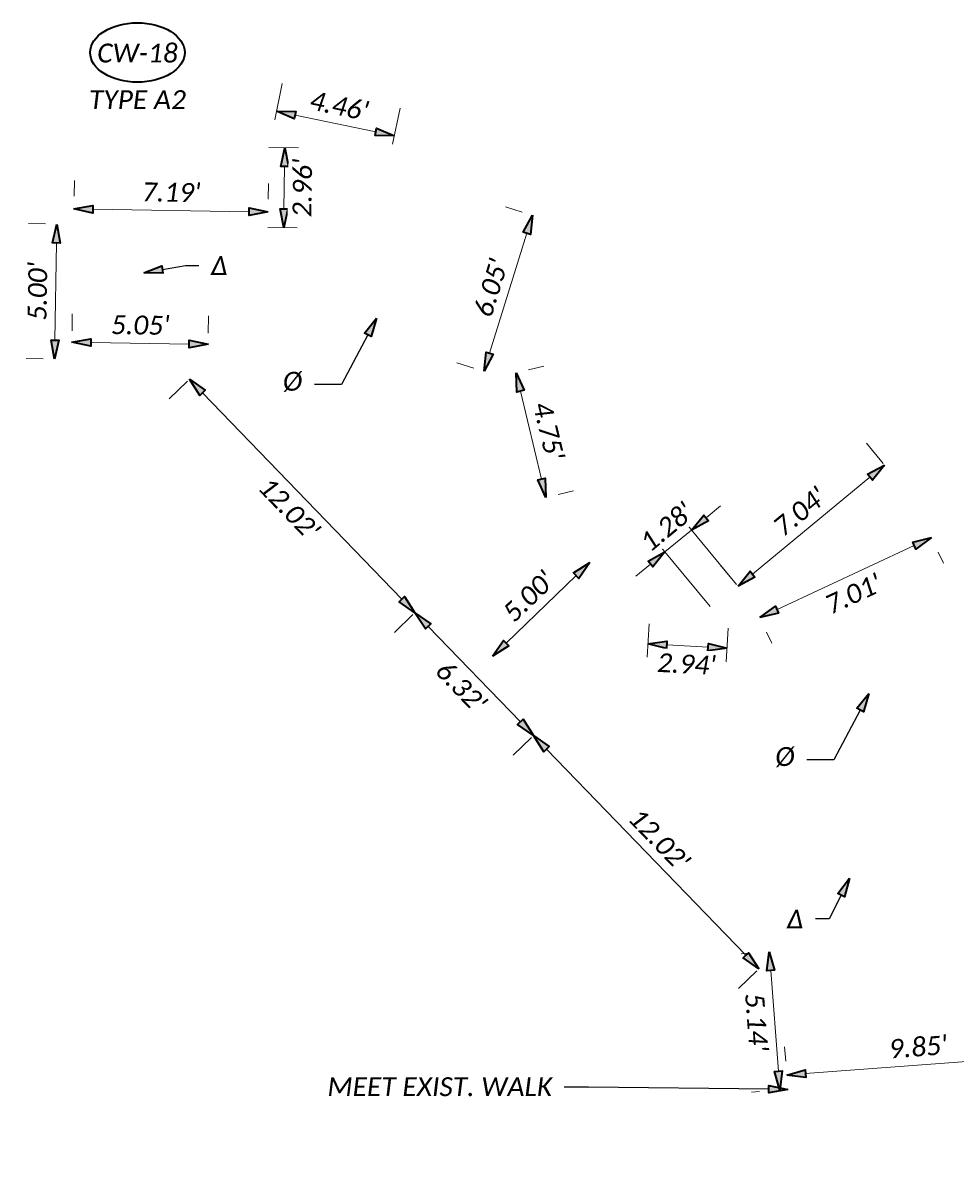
# Model space of a CAD drawing. Header units: feet. Extents: x 0 to 2274359, y 15 to 524446.
# Tile 6 of 12: x 2267237 to 2267271, y 524340 to 524382. Entities that reach past the tile are written whole.
import ezdxf
from ezdxf import colors
from ezdxf.entities.mleader import LeaderData, LeaderLine
from ezdxf.enums import TextEntityAlignment as Align
from ezdxf.math import Vec2, Vec3

# ---------------------------------------------------------------- set-up
doc = ezdxf.new("R2010")
doc.units = ezdxf.units.FT
doc.header["$LTSCALE"] = 20
doc.header["$MEASUREMENT"] = 0
doc.set_wipeout_variables(frame=1)
doc.layers.get('0').update_dxf_attribs({"lineweight": 15, "true_color": 0xc2ced6})
doc.layers.get('Defpoints').update_dxf_attribs({"lineweight": 15})
doc.layers.add('0_Xref', color=7, linetype='Continuous', lineweight=15)
doc.layers.add('TX_P_5', color=7, linetype='Continuous', lineweight=35)
doc.styles.add('P_Slanted - Normal Fixed Spacing', font='calibrii.ttf', dxfattribs={"height": 0.14})
doc.styles.add('Slanted-Normal', font='font31.shx', dxfattribs={"height": 0.14})
doc.dimstyles.new('Dec-1  Slanted', dxfattribs={"dimtxt": 0.14, "dimasz": 0.14, "dimexe": 0.07, "dimexo": 0.07, "dimgap": 0.07, "dimtad": 1, "dimdec": 1, "dimzin": 3, "dimdsep": 46, "dimtxsty": 'Slanted-Normal', "dimblk": 'Dim1', "dimcen": 0, "dimclrd": 95, "dimclre": 95, "dimclrt": 7, "dimadec": 1, "dimazin": 3, "dimtfac": 1, "dimtdec": 1, "dimtix": 1, "dimtofl": 0, "dimtmove": 1, "dimatfit": 3, "dimldrblk": 'Dim1', "dimfxl": 1, "dimtolj": 1, "dimtzin": 0, "dimlwd": -1, "dimlwe": -1, "dimarcsym": 0})
doc.dimstyles.new('P_Dec-2 Masked Slanted', dxfattribs={"dimtxt": 0.14, "dimasz": 0.14, "dimexe": 0.21, "dimexo": 0.21, "dimgap": 0.0625, "dimtad": 1, "dimzin": 3, "dimdsep": 46, "dimtxsty": 'P_Slanted - Normal Fixed Spacing', "dimblk": 'Dim1', "dimcen": 0.035, "dimclrd": 95, "dimclre": 95, "dimclrt": 7, "dimaunit": 1, "dimadec": 3, "dimazin": 2, "dimtfac": 1, "dimtix": 1, "dimtmove": 1, "dimatfit": 3, "dimldrblk": 'Dim1', "dimfxl": 1, "dimtfill": 1, "dimtolj": 1, "dimtzin": 0, "dimlwd": 15, "dimlwe": 15, "dimarcsym": 0})

# ---------------------------------------------------------------- blocks, each defined once
blk = doc.blocks.new('Dim1')
h = blk.add_hatch(color=4)
h.dxf.hatch_style = 1
h.paths.add_polyline_path([(0, 0), (-1, -0.2), (-1, 0.2)])
at = {"color": 4}
blk.add_lwpolyline([(0, 0), (-1, -0.2), (-1, 0.2), (0, 0)], dxfattribs=at)
blk = doc.blocks.new('*D1323')
at = {"layer": 'Defpoints', "color": 0, "transparency": 16777216}
for p in [(2267260.037, 524359.599), (2267262.968, 524359.435), (2267262.927, 524358.697)]:
    blk.add_point(p, dxfattribs=at)
at = {"layer": 'TX_P_5', "color": 95, "linetype": 'Continuous', "lineweight": 15, "transparency": 16777216}
for p, q in [((2267260.037, 524359.599), (2267259.968, 524358.362)), ((2267262.968, 524359.435), (2267262.899, 524358.198)), ((2267260.695, 524358.822), (2267262.228, 524358.736))]:
    blk.add_line(p, q, dxfattribs=at)
at = {"layer": 'TX_P_5', "color": 95, "lineweight": 15, "transparency": 16777216, "xscale": 0.7000000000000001, "yscale": 0.7000000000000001, "zscale": 0.7000000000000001}
for p, rotation in [((2267259.996, 524358.861), 176.7993629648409), ((2267262.927, 524358.697), 356.7993629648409)]:
    blk.add_blockref('Dim1', p, dxfattribs=dict(at, rotation=rotation))
at = {"layer": 'TX_P_5', "color": 7, "transparency": 16777216, "insert": (2267261.424, 524358.109), "char_height": 0.7, "attachment_point": 5, "rotation": 356.7994, "style": 'P_Slanted - Normal Fixed Spacing', "bg_fill": 3, "box_fill_scale": 1.25, "bg_fill_color": 256, "bg_fill_true_color": 13158600, "bg_fill_transparency": 0}
blk.add_mtext("\\A1;2.94'", dxfattribs=at)
blk = doc.blocks.new('*D1324')
at = {"layer": 'Defpoints', "color": 0, "transparency": 16777216}
for p in [(2267252.05, 524360.671), (2267256.441, 524356.126), (2267255.757, 524355.465)]:
    blk.add_point(p, dxfattribs=at)
at = {"layer": 'TX_P_5', "color": 95, "linetype": 'Continuous', "lineweight": 15, "transparency": 16777216}
for p, q in [((2267251.295, 524359.942), (2267250.612, 524359.282)), ((2267251.853, 524359.508), (2267255.271, 524355.969)), ((2267255.686, 524355.396), (2267255.002, 524354.736))]:
    blk.add_line(p, q, dxfattribs=at)
at = {"layer": 'TX_P_5', "color": 95, "lineweight": 15, "transparency": 16777216, "xscale": 0.7000000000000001, "yscale": 0.7000000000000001, "zscale": 0.7000000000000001}
for p, rotation in [((2267251.367, 524360.011), 134.0063181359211), ((2267255.757, 524355.465), 314.006318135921)]:
    blk.add_blockref('Dim1', p, dxfattribs=dict(at, rotation=rotation))
at = {"layer": 'TX_P_5', "color": 7, "transparency": 16777216, "insert": (2267253.079, 524357.272), "char_height": 0.7, "attachment_point": 5, "rotation": 314.0063, "style": 'P_Slanted - Normal Fixed Spacing', "bg_fill": 3, "box_fill_scale": 1.25, "bg_fill_color": 256, "bg_fill_true_color": 13158600, "bg_fill_transparency": 0}
blk.add_mtext("\\A1;6.32'", dxfattribs=at)
blk = doc.blocks.new('*D1325')
at = {"layer": 'Defpoints', "color": 0, "transparency": 16777216}
for p in [(2267257.842, 524361.872), (2267254.246, 524358.398), (2267254.246, 524358.398)]:
    blk.add_point(p, dxfattribs=at)
at = {"layer": 'TX_P_5', "color": 95, "linetype": 'Continuous', "lineweight": 15, "transparency": 16777216}
blk.add_line((2267257.338, 524361.386), (2267254.749, 524358.885), dxfattribs=at)
at = {"layer": 'TX_P_5', "color": 95, "lineweight": 15, "transparency": 16777216, "xscale": 0.7000000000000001, "yscale": 0.7000000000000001, "zscale": 0.7000000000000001}
for p, rotation in [((2267257.842, 524361.872), 44.006318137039), ((2267254.246, 524358.398), 224.006318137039)]:
    blk.add_blockref('Dim1', p, dxfattribs=dict(at, rotation=rotation))
at = {"layer": 'TX_P_5', "color": 7, "transparency": 16777216, "insert": (2267255.578, 524360.618), "char_height": 0.7, "attachment_point": 5, "rotation": 44.0063, "style": 'P_Slanted - Normal Fixed Spacing', "bg_fill": 3, "box_fill_scale": 1.25, "bg_fill_color": 256, "bg_fill_true_color": 13158600, "bg_fill_transparency": 0}
blk.add_mtext("\\A1;5.00'", dxfattribs=at)
blk = doc.blocks.new('*D1326')
at = {"layer": 'Defpoints', "color": 0, "transparency": 16777216}
for p in [(2267243.697, 524369.319), (2267243.014, 524368.659), (2267252.05, 524360.671)]:
    blk.add_point(p, dxfattribs=at)
at = {"layer": 'TX_P_5', "color": 95, "linetype": 'Continuous', "lineweight": 15, "transparency": 16777216}
for p, q in [((2267242.942, 524368.59), (2267242.258, 524367.93)), ((2267250.88, 524360.514), (2267243.5, 524368.156)), ((2267251.295, 524359.942), (2267250.612, 524359.282))]:
    blk.add_line(p, q, dxfattribs=at)
at = {"layer": 'TX_P_5', "color": 95, "lineweight": 15, "transparency": 16777216, "xscale": 0.7000000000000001, "yscale": 0.7000000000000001, "zscale": 0.7000000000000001}
for p, rotation in [((2267243.014, 524368.659), 134.0063181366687), ((2267251.367, 524360.011), 314.0063181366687)]:
    blk.add_blockref('Dim1', p, dxfattribs=dict(at, rotation=rotation))
at = {"layer": 'TX_P_5', "color": 7, "transparency": 16777216, "insert": (2267246.707, 524363.869), "char_height": 0.7, "attachment_point": 5, "rotation": 314.0063, "style": 'P_Slanted - Normal Fixed Spacing', "bg_fill": 3, "box_fill_scale": 1.25, "bg_fill_color": 256, "bg_fill_true_color": 13158600, "bg_fill_transparency": 0}
blk.add_mtext("\\A1;12.02'", dxfattribs=at)
blk = doc.blocks.new('*D1327')
at = {"layer": 'Defpoints', "color": 0, "transparency": 16777216}
for p in [(2267256.441, 524356.126), (2267264.792, 524347.479), (2267264.109, 524346.819)]:
    blk.add_point(p, dxfattribs=at)
at = {"layer": 'TX_P_5', "color": 95, "linetype": 'Continuous', "lineweight": 15, "transparency": 16777216}
for p, q in [((2267255.686, 524355.396), (2267255.002, 524354.736)), ((2267256.244, 524354.962), (2267263.623, 524347.323)), ((2267264.037, 524346.75), (2267263.354, 524346.09))]:
    blk.add_line(p, q, dxfattribs=at)
at = {"layer": 'TX_P_5', "color": 95, "lineweight": 15, "transparency": 16777216, "xscale": 0.7000000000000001, "yscale": 0.7000000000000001, "zscale": 0.7000000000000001}
for p, rotation in [((2267255.757, 524355.465), 134.0063181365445), ((2267264.109, 524346.819), 314.0063181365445)]:
    blk.add_blockref('Dim1', p, dxfattribs=dict(at, rotation=rotation))
at = {"layer": 'TX_P_5', "color": 7, "transparency": 16777216, "insert": (2267260.416, 524351.608), "char_height": 0.7, "attachment_point": 5, "rotation": 314.0063, "style": 'P_Slanted - Normal Fixed Spacing', "bg_fill": 3, "box_fill_scale": 1.25, "bg_fill_color": 256, "bg_fill_true_color": 13158600, "bg_fill_transparency": 0}
blk.add_mtext("\\A1;12.02'", dxfattribs=at)
blk = doc.blocks.new('*D1328')
at = {"layer": 'Defpoints', "color": 0, "transparency": 16777216}
for p in [(2267264.792, 524347.479), (2267264.882, 524342.333), (2267265.18, 524342.356)]:
    blk.add_point(p, dxfattribs=at)
at = {"layer": 'TX_P_5', "color": 95, "linetype": 'Continuous', "lineweight": 15, "transparency": 16777216}
for p, q in [((2267263.745, 524347.4), (2267263.447, 524347.377)), ((2267264.547, 524346.759), (2267264.829, 524343.031)), ((2267264.133, 524342.277), (2267263.835, 524342.254))]:
    blk.add_line(p, q, dxfattribs=at)
at = {"layer": 'TX_P_5', "color": 95, "lineweight": 15, "transparency": 16777216, "xscale": 0.7000000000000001, "yscale": 0.7000000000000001, "zscale": 0.7000000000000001}
for p, rotation in [((2267264.494, 524347.457), 94.33100317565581), ((2267264.882, 524342.333), 274.3310031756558)]:
    blk.add_blockref('Dim1', p, dxfattribs=dict(at, rotation=rotation))
at = {"layer": 'TX_P_5', "color": 7, "transparency": 16777216, "insert": (2267264.021, 524344.845), "char_height": 0.7, "attachment_point": 5, "rotation": 274.331, "style": 'P_Slanted - Normal Fixed Spacing', "bg_fill": 3, "box_fill_scale": 1.25, "bg_fill_color": 256, "bg_fill_true_color": 13158600, "bg_fill_transparency": 0}
blk.add_mtext("\\A1;5.14'", dxfattribs=at)
blk = doc.blocks.new('*D1330')
at = {"layer": 'Defpoints', "color": 0, "transparency": 16777216}
for p in [(2267243.707, 524369.954), (2267238.649, 524369.399), (2267243.697, 524369.319)]:
    blk.add_point(p, dxfattribs=at)
at = {"layer": 'TX_P_5', "color": 95, "linetype": 'Continuous', "lineweight": 15, "transparency": 16777216}
for p, q in [((2267238.666, 524370.448), (2267238.675, 524371.083)), ((2267243.714, 524370.369), (2267243.724, 524371.004)), ((2267239.359, 524370.023), (2267243.007, 524369.965))]:
    blk.add_line(p, q, dxfattribs=at)
at = {"layer": 'TX_P_5', "color": 95, "lineweight": 15, "transparency": 16777216, "xscale": 0.7000000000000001, "yscale": 0.7000000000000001, "zscale": 0.7000000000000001}
for p, rotation in [((2267238.659, 524370.034), 179.1010557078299), ((2267243.707, 524369.954), 359.1010557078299)]:
    blk.add_blockref('Dim1', p, dxfattribs=dict(at, rotation=rotation))
at = {"layer": 'TX_P_5', "color": 7, "transparency": 16777216, "insert": (2267241.194, 524370.665), "char_height": 0.7, "attachment_point": 5, "rotation": 359.1011, "style": 'P_Slanted - Normal Fixed Spacing', "bg_fill": 3, "box_fill_scale": 1.25, "bg_fill_color": 256, "bg_fill_true_color": 13158600, "bg_fill_transparency": 0}
blk.add_mtext("\\A1;5.05'", dxfattribs=at)
blk = doc.blocks.new('*D1331')
at = {"layer": 'Defpoints', "color": 0, "transparency": 16777216}
for p in [(2267245.924, 524374.856), (2267238.728, 524374.398), (2267245.915, 524374.285)]:
    blk.add_point(p, dxfattribs=at)
at = {"layer": 'TX_P_5', "color": 95, "linetype": 'Continuous', "lineweight": 15, "transparency": 16777216}
for p, q in [((2267238.744, 524375.448), (2267238.753, 524376.019)), ((2267245.931, 524375.335), (2267245.94, 524375.906)), ((2267239.436, 524374.958), (2267245.224, 524374.867))]:
    blk.add_line(p, q, dxfattribs=at)
at = {"layer": 'TX_P_5', "color": 95, "lineweight": 15, "transparency": 16777216, "xscale": 0.7000000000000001, "yscale": 0.7000000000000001, "zscale": 0.7000000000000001}
for p, rotation in [((2267238.736, 524374.969), 179.1010557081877), ((2267245.924, 524374.856), 359.1010557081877)]:
    blk.add_blockref('Dim1', p, dxfattribs=dict(at, rotation=rotation))
at = {"layer": 'TX_P_5', "color": 7, "transparency": 16777216, "insert": (2267242.341, 524375.583), "char_height": 0.7, "attachment_point": 5, "rotation": 359.1011, "style": 'P_Slanted - Normal Fixed Spacing', "bg_fill": 3, "box_fill_scale": 1.25, "bg_fill_color": 256, "bg_fill_true_color": 13158600, "bg_fill_transparency": 0}
blk.add_mtext("\\A1;7.19'", dxfattribs=at)
blk = doc.blocks.new('*D1332')
at = {"layer": 'Defpoints', "color": 0, "transparency": 16777216}
for p in [(2267238.728, 524374.398), (2267238.02, 524369.408), (2267238.649, 524369.399)]:
    blk.add_point(p, dxfattribs=at)
at = {"layer": 'TX_P_5', "color": 95, "linetype": 'Continuous', "lineweight": 15, "transparency": 16777216}
for p, q in [((2267237.678, 524374.414), (2267237.048, 524374.424)), ((2267238.087, 524373.708), (2267238.031, 524370.108)), ((2267237.599, 524369.415), (2267236.97, 524369.425))]:
    blk.add_line(p, q, dxfattribs=at)
at = {"layer": 'TX_P_5', "color": 95, "lineweight": 15, "transparency": 16777216, "xscale": 0.7000000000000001, "yscale": 0.7000000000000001, "zscale": 0.7000000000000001}
for p, rotation in [((2267238.098, 524374.408), 89.10105570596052), ((2267238.02, 524369.408), 269.1010557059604)]:
    blk.add_blockref('Dim1', p, dxfattribs=dict(at, rotation=rotation))
at = {"layer": 'TX_P_5', "color": 7, "transparency": 16777216, "insert": (2267237.388, 524371.919), "char_height": 0.7, "attachment_point": 5, "rotation": 89.1011, "style": 'P_Slanted - Normal Fixed Spacing', "bg_fill": 3, "box_fill_scale": 1.25, "bg_fill_color": 256, "bg_fill_true_color": 13158600, "bg_fill_transparency": 0}
blk.add_mtext("\\A1;5.00'", dxfattribs=at)
blk = doc.blocks.new('*D1333')
at = {"layer": 'Defpoints', "color": 0, "transparency": 16777216}
for p in [(2267254.549, 524368.764), (2267255.647, 524364.145), (2267256.219, 524364.281)]:
    blk.add_point(p, dxfattribs=at)
at = {"layer": 'TX_P_5', "color": 95, "linetype": 'Continuous', "lineweight": 15, "transparency": 16777216}
for p, q in [((2267255.57, 524369.007), (2267256.142, 524369.143)), ((2267255.283, 524368.219), (2267256.057, 524364.962)), ((2267256.668, 524364.388), (2267257.24, 524364.524))]:
    blk.add_line(p, q, dxfattribs=at)
at = {"layer": 'TX_P_5', "color": 95, "lineweight": 15, "transparency": 16777216, "xscale": 0.7000000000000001, "yscale": 0.7000000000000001, "zscale": 0.7000000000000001}
for p, rotation in [((2267255.121, 524368.9), 103.367904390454), ((2267256.219, 524364.281), 283.367904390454)]:
    blk.add_blockref('Dim1', p, dxfattribs=dict(at, rotation=rotation))
at = {"layer": 'TX_P_5', "color": 7, "transparency": 16777216, "insert": (2267256.319, 524366.745), "char_height": 0.7, "attachment_point": 5, "rotation": 283.3679, "style": 'P_Slanted - Normal Fixed Spacing', "bg_fill": 3, "box_fill_scale": 1.25, "bg_fill_color": 256, "bg_fill_true_color": 13158600, "bg_fill_transparency": 0}
blk.add_mtext("\\A1;4.75'", dxfattribs=at)
blk = doc.blocks.new('*D1334')
at = {"layer": 'Defpoints', "color": 0, "transparency": 16777216}
for p in [(2267274.963, 524343.63), (2267275.003, 524343.1), (2267265.18, 524342.356)]:
    blk.add_point(p, dxfattribs=at)
at = {"layer": 'TX_P_5', "color": 95, "linetype": 'Continuous', "lineweight": 15, "transparency": 16777216}
for p, q in [((2267274.924, 524344.147), (2267274.884, 524344.677)), ((2267265.101, 524343.403), (2267265.061, 524343.933)), ((2267265.838, 524342.939), (2267274.265, 524343.577))]:
    blk.add_line(p, q, dxfattribs=at)
at = {"layer": 'TX_P_5', "color": 95, "lineweight": 15, "transparency": 16777216, "xscale": 0.7000000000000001, "yscale": 0.7000000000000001, "zscale": 0.7000000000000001}
for p, rotation in [((2267274.963, 524343.63), 4.331003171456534), ((2267265.14, 524342.886), 184.3310031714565)]:
    blk.add_blockref('Dim1', p, dxfattribs=dict(at, rotation=rotation))
at = {"layer": 'TX_P_5', "color": 7, "transparency": 16777216, "insert": (2267270.001, 524343.927), "char_height": 0.7, "attachment_point": 5, "rotation": 4.331, "style": 'P_Slanted - Normal Fixed Spacing', "bg_fill": 3, "box_fill_scale": 1.25, "bg_fill_color": 256, "bg_fill_true_color": 13158600, "bg_fill_transparency": 0}
blk.add_mtext("\\A1;9.85'", dxfattribs=at)
blk = doc.blocks.new('*D1335')
at = {"layer": 'Defpoints', "color": 0, "transparency": 16777216}
for p in [(2267255.723, 524374.737), (2267256.346, 524374.543), (2267254.549, 524368.764)]:
    blk.add_point(p, dxfattribs=at)
at = {"layer": 'TX_P_5', "color": 95, "linetype": 'Continuous', "lineweight": 15, "transparency": 16777216}
for p, q in [((2267255.343, 524374.855), (2267254.72, 524375.049)), ((2267254.134, 524369.627), (2267255.515, 524374.068)), ((2267253.546, 524369.076), (2267252.923, 524369.27))]:
    blk.add_line(p, q, dxfattribs=at)
at = {"layer": 'TX_P_5', "color": 95, "lineweight": 15, "transparency": 16777216, "xscale": 0.7000000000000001, "yscale": 0.7000000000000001, "zscale": 0.7000000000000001}
for p, rotation in [((2267255.723, 524374.737), 72.7294906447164), ((2267253.926, 524368.958), 252.7294906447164)]:
    blk.add_blockref('Dim1', p, dxfattribs=dict(at, rotation=rotation))
at = {"layer": 'TX_P_5', "color": 7, "transparency": 16777216, "insert": (2267254.183, 524372.047), "char_height": 0.7, "attachment_point": 5, "rotation": 72.7295, "style": 'P_Slanted - Normal Fixed Spacing', "bg_fill": 3, "box_fill_scale": 1.25, "bg_fill_color": 256, "bg_fill_true_color": 13158600, "bg_fill_transparency": 0}
blk.add_mtext("\\A1;6.05'", dxfattribs=at)
blk = doc.blocks.new('*D1336')
at = {"layer": 'Defpoints', "color": 0, "transparency": 16777216}
for p in [(2267270.305, 524363.212), (2267270.499, 524362.795), (2267263.951, 524360.248)]:
    blk.add_point(p, dxfattribs=at)
at = {"layer": 'TX_P_5', "color": 95, "linetype": 'Continuous', "lineweight": 15, "transparency": 16777216}
for p, q in [((2267264.779, 524360.128), (2267269.865, 524362.5)), ((2267270.749, 524362.26), (2267270.943, 524361.844)), ((2267264.395, 524359.297), (2267264.589, 524358.88))]:
    blk.add_line(p, q, dxfattribs=at)
at = {"layer": 'TX_P_5', "color": 95, "lineweight": 15, "transparency": 16777216, "xscale": 0.7000000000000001, "yscale": 0.7000000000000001, "zscale": 0.7000000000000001}
for p, rotation in [((2267270.499, 524362.795), 25.00275237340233), ((2267264.145, 524359.832), 205.0027523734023)]:
    blk.add_blockref('Dim1', p, dxfattribs=dict(at, rotation=rotation))
at = {"layer": 'TX_P_5', "color": 7, "transparency": 16777216, "insert": (2267267.606, 524360.706), "char_height": 0.7, "attachment_point": 5, "rotation": 25.0028, "style": 'P_Slanted - Normal Fixed Spacing', "bg_fill": 3, "box_fill_scale": 1.25, "bg_fill_color": 256, "bg_fill_true_color": 13158600, "bg_fill_transparency": 0}
blk.add_mtext("\\A1;7.01'", dxfattribs=at)
blk = doc.blocks.new('*D1362')
at = {"layer": 'Defpoints', "color": 0, "transparency": 16777216}
for p in [(2267268.761, 524365.481), (2267269.377, 524364.736), (2267263.951, 524360.248)]:
    blk.add_point(p, dxfattribs=at)
at = {"layer": 'TX_P_5', "color": 95, "linetype": 'Continuous', "lineweight": 15, "transparency": 16777216}
for p, q in [((2267268.708, 524365.545), (2267268.092, 524366.29)), ((2267263.874, 524361.44), (2267268.221, 524365.035)), ((2267263.282, 524361.057), (2267262.665, 524361.803))]:
    blk.add_line(p, q, dxfattribs=at)
at = {"layer": 'TX_P_5', "color": 95, "lineweight": 15, "transparency": 16777216, "xscale": 0.7000000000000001, "yscale": 0.7000000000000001, "zscale": 0.7000000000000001}
for p, rotation in [((2267268.761, 524365.481), 39.59240778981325), ((2267263.334, 524360.993), 219.5924077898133)]:
    blk.add_blockref('Dim1', p, dxfattribs=dict(at, rotation=rotation))
at = {"layer": 'TX_P_5', "color": 7, "transparency": 16777216, "insert": (2267265.62, 524363.755), "char_height": 0.7, "attachment_point": 5, "rotation": 39.5924, "style": 'P_Slanted - Normal Fixed Spacing', "bg_fill": 3, "box_fill_scale": 1.25, "bg_fill_color": 256, "bg_fill_true_color": 13158600, "bg_fill_transparency": 0}
blk.add_mtext("\\A1;7.04'", dxfattribs=at)
blk = doc.blocks.new('*D1363')
at = {"layer": 'Defpoints', "color": 0, "transparency": 16777216}
for p in [(2267263.951, 524360.248), (2267262.968, 524359.435)]:
    blk.add_point(p, dxfattribs=at)
at = {"layer": 'TX_P_5', "color": 95, "linetype": 'Continuous', "lineweight": 15, "transparency": 16777216}
for p, q in [((2267262.151, 524363.522), (2267262.691, 524363.968)), ((2267263.282, 524361.057), (2267260.943, 524363.885)), ((2267262.299, 524360.245), (2267259.96, 524363.072)), ((2267260.629, 524362.263), (2267261.612, 524363.076)), ((2267260.09, 524361.817), (2267259.55, 524361.371))]:
    blk.add_line(p, q, dxfattribs=at)
at = {"layer": 'TX_P_5', "color": 95, "lineweight": 15, "transparency": 16777216, "xscale": 0.7000000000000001, "yscale": 0.7000000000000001, "zscale": 0.7000000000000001}
for p, rotation in [((2267261.612, 524363.076), 219.5924077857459), ((2267260.629, 524362.263), 39.59240778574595)]:
    blk.add_blockref('Dim1', p, dxfattribs=dict(at, rotation=rotation))
at = {"layer": 'TX_P_5', "color": 7, "transparency": 16777216, "insert": (2267260.693, 524363.187), "char_height": 0.7, "attachment_point": 5, "rotation": 39.5924, "style": 'P_Slanted - Normal Fixed Spacing', "bg_fill": 3, "box_fill_scale": 1.25, "bg_fill_color": 256, "bg_fill_true_color": 13158600, "bg_fill_transparency": 0}
blk.add_mtext("\\A1;1.28'", dxfattribs=at)
at = {"layer": 'Defpoints', "color": 0, "transparency": 16777216}
blk.add_point((2267261.612, 524363.076), dxfattribs=at)
blk = doc.blocks.new('*D1364')
at = {"layer": 'Defpoints', "color": 0, "transparency": 16777216}
for p in [(2267245.961, 524377.247), (2267246.551, 524377.238), (2267245.915, 524374.285)]:
    blk.add_point(p, dxfattribs=at)
at = {"layer": 'TX_P_5', "color": 95, "linetype": 'Continuous', "lineweight": 15, "transparency": 16777216}
for p, q in [((2267245.961, 524377.247), (2267247.051, 524377.23)), ((2267246.516, 524374.976), (2267246.54, 524376.538)), ((2267245.915, 524374.285), (2267247.005, 524374.268))]:
    blk.add_line(p, q, dxfattribs=at)
at = {"layer": 'TX_P_5', "color": 95, "lineweight": 15, "transparency": 16777216, "xscale": 0.7000000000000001, "yscale": 0.7000000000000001, "zscale": 0.7000000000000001}
for p, rotation in [((2267246.551, 524377.238), 89.10105570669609), ((2267246.505, 524374.276), 269.1010557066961)]:
    blk.add_blockref('Dim1', p, dxfattribs=dict(at, rotation=rotation))
at = {"layer": 'TX_P_5', "color": 7, "transparency": 16777216, "insert": (2267247.199, 524375.746), "char_height": 0.7, "attachment_point": 5, "rotation": 89.1011, "style": 'P_Slanted - Normal Fixed Spacing', "bg_fill": 3, "box_fill_scale": 1.25, "bg_fill_color": 256, "bg_fill_true_color": 13158600, "bg_fill_transparency": 0}
blk.add_mtext("\\A1;2.96'", dxfattribs=at)
blk = doc.blocks.new('*D1365')
at = {"layer": 'Defpoints', "color": 0, "transparency": 16777216}
for p in [(2267250.606, 524377.678), (2267245.961, 524377.247), (2267250.327, 524376.337)]:
    blk.add_point(p, dxfattribs=at)
at = {"layer": 'TX_P_5', "color": 95, "linetype": 'Continuous', "lineweight": 15, "transparency": 16777216}
for p, q in [((2267246.175, 524378.275), (2267246.455, 524379.615)), ((2267246.926, 524378.445), (2267249.921, 524377.82)), ((2267250.541, 524377.365), (2267250.82, 524378.705))]:
    blk.add_line(p, q, dxfattribs=at)
at = {"layer": 'TX_P_5', "color": 95, "lineweight": 15, "transparency": 16777216, "xscale": 0.7000000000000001, "yscale": 0.7000000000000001, "zscale": 0.7000000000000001}
for p, rotation in [((2267246.24, 524378.587), 168.2272677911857), ((2267250.606, 524377.678), 348.2272677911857)]:
    blk.add_blockref('Dim1', p, dxfattribs=dict(at, rotation=rotation))
at = {"layer": 'TX_P_5', "color": 7, "transparency": 16777216, "insert": (2267248.56, 524378.789), "char_height": 0.7, "attachment_point": 5, "rotation": 348.2273, "style": 'P_Slanted - Normal Fixed Spacing', "bg_fill": 3, "box_fill_scale": 1.25, "bg_fill_color": 256, "bg_fill_true_color": 13158600, "bg_fill_transparency": 0}
blk.add_mtext("\\A1;4.46'", dxfattribs=at)
blk = doc.blocks.new('*U1474')
at = {"linetype": 'ByBlock', "lineweight": -2}
blk.add_ellipse((-0.0002, 0), major_axis=(-0.35, 0), ratio=0.628571, dxfattribs=at)
for points, override in [([(-0.0818, 0.1013), (0, 0)], {"dimldrblk": 'DotSmall'}), ([(0.1008, 0.104), (0, 0)], {"dimscale": 1, "dimgap": 0.07, "dimtad": 0}), ([(-0.0342, -0.1103), (0, 0)], {"dimscale": 1, "dimgap": 0.07, "dimtad": 0, "dimldrblk": 'None'})]:
    blk.add_leader(points, dimstyle='Dec-1  Slanted', override=override)
blk.add_wipeout([(0.1223, 0.1955), (0.0658, 0.2055), (-0.0051, 0.2097), (-0.0611, 0.2065), (-0.1174, 0.197), (-0.1725, 0.1806), (-0.2272, 0.1554), (-0.2641, 0.1315), (-0.2961, 0.1028), (-0.3212, 0.0689), (-0.3327, 0.0437), (-0.3384, 0.0217), (-0.3402, 0.0001), (-0.3382, -0.0224), (-0.3323, -0.0446), (-0.3228, -0.0658), (-0.298, -0.101), (-0.2673, -0.1296), (-0.2328, -0.1528), (-0.1783, -0.1786), (-0.1221, -0.1959), (-0.0694, -0.2055), (0, -0.2097), (0.0583, -0.2064), (0.1198, -0.196), (0.1762, -0.1793), (0.2269, -0.156), (0.2631, -0.1322), (0.2971, -0.1007), (0.3209, -0.0677), (0.3321, -0.0431), (0.3378, -0.0218), (0.3398, 0), (0.3378, 0.0218), (0.3319, 0.0438), (0.322, 0.0657), (0.3025, 0.0944), (0.2727, 0.1244), (0.2296, 0.1544), (0.1729, 0.1805)])
at = {"style": 'P_Slanted - Normal Fixed Spacing'}
blk.add_attdef('D-000', text='', height=0.14, dxfattribs=at).set_placement((0, 0), align=Align.MIDDLE)

msp = doc.modelspace()

# ---------------------------------------------------------------- block references
at = {"layer": 'TX_P_5', "xscale": 5, "yscale": 5, "zscale": 5}
msp.add_blockref('*U1474', (2267241.089, 524380.762), dxfattribs=at).add_auto_attribs({'D-000': 'CW-18'})

# ---------------------------------------------------------------- texts
at = {"layer": '0_Xref', "insert": (2267241.089, 524379.367), "char_height": 0.7, "width": 11.83458, "attachment_point": 2, "line_spacing_factor": 1.14, "style": 'P_Slanted - Normal Fixed Spacing'}
msp.add_mtext('TYPE A2', dxfattribs=at)

# ---------------------------------------------------------------- dimensions: what is measured, and where the dimension line sits
at = {"layer": 'TX_P_5'}
for p1, p2, distance, override, picture, middle in [((2267238.728, 524374.398), (2267245.915, 524374.285), 0.571, {"dimpost": "'"}, '*D1331', (2267242.341, 524375.583)), ((2267254.549, 524368.764), (2267255.647, 524364.145), 0.588, {"dimpost": "'"}, '*D1333', (2267256.319, 524366.745)), ((2267263.951, 524360.248), (2267270.305, 524363.212), -0.459, {"dimtad": 4, "dimpost": "'"}, '*D1336', (2267267.606, 524360.706)), ((2267252.05, 524360.671), (2267256.441, 524356.126), -0.95, {"dimtad": 4, "dimpost": "'"}, '*D1324', (2267253.079, 524357.272)), ((2267260.037, 524359.599), (2267262.968, 524359.435), -0.74, {"dimexe": 0.1, "dimexo": 0, "dimtad": 4, "dimpost": "'"}, '*D1323', (2267261.424, 524358.109))]:
    dim = msp.add_aligned_dim(p1=p1, p2=p2, distance=distance, dimstyle='P_Dec-2 Masked Slanted', override=override, dxfattribs=at)
    dim.commit()
    dim.dimension.update_dxf_attribs({"geometry": picture, "text_midpoint": middle})

# ---------------------------------------------------------------- leaders
ml = msp.add_multileader_mtext('Standard', dxfattribs=at)
ml.set_content('Δ', color=7, style='P_Slanted - Normal Fixed Spacing')
ml.set_leader_properties(color=95)
ml.set_arrow_properties(name='Dim1')
ml.build(insert=Vec2(0, 0))
ml.multileader.update_dxf_attribs({"text_right_attachment_type": 2, "dogleg_length": 0.5, "arrow_head_size": 0.7})
ctx = ml.context
ctx.base_point, ctx.char_height, ctx.arrow_head_size, ctx.landing_gap_size, ctx.plane_origin = Vec3(2267243.363, 524372.871), 0.7, 0.7, 0.45, Vec3(2267234.693, 524345.22)
ctx.right_attachment = 2
notes = []
notes.append((ctx, [(0, (1, 1, 0), (2267242.863, 524372.871), (1, 0), 0.5, [(0, [(2267241.321, 524372.602)], 0, [])])]))
ctx.mtext.insert, ctx.mtext.flow_direction = Vec3(2267243.813, 524373.221), 5
ctx.mtext.has_bg_fill, ctx.mtext.bg_color, ctx.mtext.bg_scale_factor, ctx.mtext.bg_transparency, ctx.mtext.use_window_bg_color = 1, -1027028792, 1.5, 0, 1
ml = msp.add_multileader_mtext('Standard', dxfattribs=at)
ml.set_content('Δ', color=7, style='P_Slanted - Normal Fixed Spacing')
ml.set_leader_properties(color=95)
ml.set_arrow_properties(name='Dim1')
ml.build(insert=Vec2(0, 0))
ml.multileader.update_dxf_attribs({"text_right_attachment_type": 2, "dogleg_length": 0.5, "arrow_head_size": 0.7})
ctx = ml.context
ctx.base_point, ctx.char_height, ctx.arrow_head_size, ctx.landing_gap_size, ctx.plane_origin = Vec3(2267264.756, 524348.669), 0.7, 0.7, 0.45, Vec3(2267273.061, 524315.249)
ctx.right_attachment, ctx.text_align_type = 2, 2
notes.append((ctx, [(1, (1, 1, 0), (2267266.709, 524348.669), (-1, 0), 0.5, [(0, [(2267267.465, 524350.175)], 0, [])])]))
ctx.mtext.insert, ctx.mtext.alignment, ctx.mtext.flow_direction = Vec3(2267265.759, 524349.019), 3, 5
ctx.mtext.has_bg_fill, ctx.mtext.bg_color, ctx.mtext.bg_scale_factor, ctx.mtext.bg_transparency, ctx.mtext.use_window_bg_color = 1, -1027028792, 1.5, 0, 1
for ctx, leaders in notes:
    for number, flags, end, landing, length, lines in leaders:
        leader = LeaderData()
        leader.index, (leader.has_last_leader_line, leader.has_dogleg_vector, leader.attachment_direction) = number, flags
        leader.last_leader_point, leader.dogleg_vector, leader.dogleg_length = Vec3(end), Vec3(landing), length
        for number, points, colour, breaks in lines:
            line = LeaderLine()
            line.index, line.vertices, line.color, line.breaks = number, Vec3.list(points), colors.encode_raw_color(colour), breaks
            leader.lines.append(line)
        ctx.leaders.append(leader)

# ---------------------------------------------------------------- next in the draw order: dimensions: what is measured, and where the dimension line sits
for p1, p2, distance, override, picture, middle in [((2267245.915, 524374.285), (2267245.961, 524377.247), -0.59, {"dimexe": 0.1, "dimexo": 0, "dimtad": 4, "dimpost": "'"}, '*D1364', (2267247.199, 524375.746)), ((2267254.549, 524368.764), (2267256.346, 524374.543), 0.652, {"dimpost": "'"}, '*D1335', (2267254.183, 524372.047)), ((2267252.05, 524360.671), (2267243.697, 524369.319), 0.95, {"dimtad": 4, "dimpost": "'"}, '*D1326', (2267246.707, 524363.869)), ((2267263.951, 524360.248), (2267269.377, 524364.736), 0.967, {"dimpost": "'"}, '*D1362', (2267265.62, 524363.755)), ((2267257.842, 524361.872), (2267254.246, 524358.398), 0, {"dimpost": "'"}, '*D1325', (2267255.578, 524360.618)), ((2267256.441, 524356.126), (2267264.792, 524347.479), -0.95, {"dimpost": "'"}, '*D1327', (2267260.416, 524351.608))]:
    dim = msp.add_aligned_dim(p1=p1, p2=p2, distance=distance, dimstyle='P_Dec-2 Masked Slanted', override=override, dxfattribs=at)
    dim.commit()
    dim.dimension.update_dxf_attribs({"geometry": picture, "text_midpoint": middle})

# ---------------------------------------------------------------- next in the draw order: dimensions: what is measured, and where the dimension line sits
for p1, p2, distance, override, picture, middle in [((2267245.961, 524377.247), (2267250.327, 524376.337), 1.369, {"dimpost": "'"}, '*D1365', (2267248.56, 524378.789)), ((2267238.649, 524369.399), (2267243.697, 524369.319), 0.635, {"dimpost": "'"}, '*D1330', (2267241.194, 524370.665)), ((2267262.968, 524359.435), (2267263.951, 524360.248), 3.67, {"dimpost": "'"}, '*D1363', (2267260.693, 524363.187)), ((2267264.792, 524347.479), (2267265.18, 524342.356), -0.299, {"dimtad": 4, "dimpost": "'"}, '*D1328', (2267264.021, 524344.845))]:
    dim = msp.add_aligned_dim(p1=p1, p2=p2, distance=distance, dimstyle='P_Dec-2 Masked Slanted', override=override, dxfattribs=at)
    dim.commit()
    dim.dimension.update_dxf_attribs({"geometry": picture, "text_midpoint": middle})

# ---------------------------------------------------------------- next in the draw order: leaders
ml = msp.add_multileader_mtext('Standard', dxfattribs=at)
ml.set_content('%%C', color=7, style='P_Slanted - Normal Fixed Spacing')
ml.set_leader_properties(color=95)
ml.set_arrow_properties(name='Dim1')
ml.build(insert=Vec2(0, 0))
ml.multileader.update_dxf_attribs({"text_right_attachment_type": 2, "dogleg_length": 1, "arrow_head_size": 0.7})
ctx = ml.context
ctx.base_point, ctx.char_height, ctx.arrow_head_size, ctx.landing_gap_size, ctx.plane_origin = Vec3(2267246.02, 524368.524), 0.7, 0.7, 0.45, Vec3(2267237.553, 524342.578)
ctx.right_attachment, ctx.text_align_type = 2, 2
notes = []
notes.append((ctx, [(1, (1, 1, 0), (2267248.642, 524368.464), (-1, 0), 1, [(1, [(2267249.945, 524370.925)], 0, [])])]))
ctx.mtext.insert, ctx.mtext.alignment, ctx.mtext.flow_direction = Vec3(2267247.192, 524368.936), 3, 5
ctx.mtext.has_bg_fill, ctx.mtext.bg_color, ctx.mtext.bg_scale_factor, ctx.mtext.bg_transparency, ctx.mtext.use_window_bg_color = 1, -1027028792, 1.5, 0, 1
ml = msp.add_multileader_mtext('Standard', dxfattribs=at)
ml.set_content('%%C', color=7, style='P_Slanted - Normal Fixed Spacing')
ml.set_leader_properties(color=95)
ml.set_arrow_properties(name='Dim1')
ml.build(insert=Vec2(0, 0))
ml.multileader.update_dxf_attribs({"text_right_attachment_type": 2, "dogleg_length": 1, "arrow_head_size": 0.7})
ctx = ml.context
ctx.base_point, ctx.char_height, ctx.arrow_head_size, ctx.landing_gap_size, ctx.plane_origin = Vec3(2267264.259, 524354.623), 0.7, 0.7, 0.45, Vec3(2267255.793, 524328.678)
ctx.right_attachment, ctx.text_align_type = 2, 2
notes.append((ctx, [(1, (1, 1, 0), (2267266.881, 524354.563), (-1, 0), 1, [(1, [(2267268.185, 524357.025)], 0, [])])]))
ctx.mtext.insert, ctx.mtext.alignment, ctx.mtext.flow_direction = Vec3(2267265.431, 524355.035), 3, 5
ctx.mtext.has_bg_fill, ctx.mtext.bg_color, ctx.mtext.bg_scale_factor, ctx.mtext.bg_transparency, ctx.mtext.use_window_bg_color = 1, -1027028792, 1.5, 0, 1
for ctx, leaders in notes:
    for number, flags, end, landing, length, lines in leaders:
        leader = LeaderData()
        leader.index, (leader.has_last_leader_line, leader.has_dogleg_vector, leader.attachment_direction) = number, flags
        leader.last_leader_point, leader.dogleg_vector, leader.dogleg_length = Vec3(end), Vec3(landing), length
        for number, points, colour, breaks in lines:
            line = LeaderLine()
            line.index, line.vertices, line.color, line.breaks = number, Vec3.list(points), colors.encode_raw_color(colour), breaks
            leader.lines.append(line)
        ctx.leaders.append(leader)

# ---------------------------------------------------------------- next in the draw order: dimensions: what is measured, and where the dimension line sits
for p1, p2, distance, picture, middle in [((2267238.728, 524374.398), (2267238.649, 524369.399), -0.63, '*D1332', (2267237.388, 524371.919)), ((2267265.18, 524342.356), (2267275.003, 524343.1), 0.532, '*D1334', (2267270.001, 524343.927))]:
    dim = msp.add_aligned_dim(p1=p1, p2=p2, distance=distance, dimstyle='P_Dec-2 Masked Slanted', override={"dimpost": "'"}, dxfattribs=at)
    dim.commit()
    dim.dimension.update_dxf_attribs({"geometry": picture, "text_midpoint": middle})

# ---------------------------------------------------------------- next in the draw order: leaders
ml = msp.add_multileader_mtext('Standard', dxfattribs=at)
ml.set_content('MEET EXIST. WALK', color=7, style='P_Slanted - Normal Fixed Spacing')
ml.set_leader_properties(color=95)
ml.set_arrow_properties(name='Dim1')
ml.build(insert=Vec2(0, 0))
ml.multileader.update_dxf_attribs({"text_right_attachment_type": 3, "dogleg_length": 0.18, "arrow_head_size": 0.7, "scale": 5})
ctx = ml.context
ctx.base_point, ctx.scale, ctx.char_height, ctx.arrow_head_size, ctx.landing_gap_size, ctx.plane_origin = Vec3(2267247.582, 524342.451), 5, 0.7, 0.7, 0.45, Vec3(2267265.18, 524342.356)
ctx.right_attachment, ctx.text_align_type = 3, 2
notes = []
notes.append((ctx, [(0, (1, 1, 0), (2267257.8, 524342.444), (-1, 0), 0.9, [(0, [(2267265.18, 524342.356)], 0, [])])]))
ctx.mtext.insert, ctx.mtext.alignment, ctx.mtext.flow_direction = Vec3(2267256.45, 524342.807), 3, 5
ctx.mtext.has_bg_fill, ctx.mtext.bg_color, ctx.mtext.bg_scale_factor, ctx.mtext.bg_transparency, ctx.mtext.use_window_bg_color = 1, -1027028792, 1.5, 0, 1
for ctx, leaders in notes:
    for number, flags, end, landing, length, lines in leaders:
        leader = LeaderData()
        leader.index, (leader.has_last_leader_line, leader.has_dogleg_vector, leader.attachment_direction) = number, flags
        leader.last_leader_point, leader.dogleg_vector, leader.dogleg_length = Vec3(end), Vec3(landing), length
        for number, points, colour, breaks in lines:
            line = LeaderLine()
            line.index, line.vertices, line.color, line.breaks = number, Vec3.list(points), colors.encode_raw_color(colour), breaks
            leader.lines.append(line)
        ctx.leaders.append(leader)

doc.saveas('drawing.dxf')
